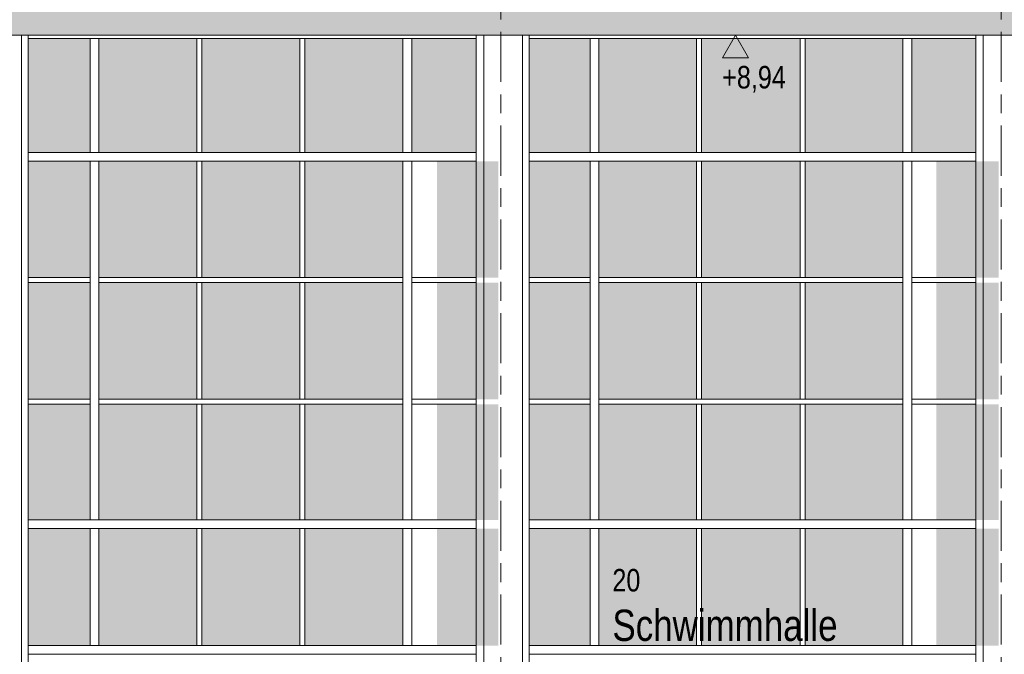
# Model space of a CAD drawing. Header units: metres. Extents: x -32 to 170, y -15 to 869.
# Tile 54 of 66: x 55.25 to 63.13, y 1.19 to 6.27. Entities that reach past the tile are written whole.
import ezdxf

# ---------------------------------------------------------------- set-up
doc = ezdxf.new("R2010")
doc.units = ezdxf.units.M
doc.header["$XCLIPFRAME"] = 2
doc.linetypes.add('_Ebene_', pattern=[0.4, 0.2, -0.1, 0, -0.1])
doc.linetypes.add('_Rasterlinie_', pattern=[0.75, 0.4, -0.1, 0.15, -0.1])
for name, color, linetype, lineweight in [('A_Ebenen', 130, 'Continuous', 5), ('A_Fassade', 113, 'Continuous', 5), ('A_Geschossdecken', 7, 'Continuous', 5), ('A_Geschossdecken_Schraffur', 7, 'Continuous', 5), ('A_Hoehenkoten', 124, 'Continuous', 5), ('A_Raster', 128, 'Continuous', 5), ('A_Raum-Txt', 16, 'Continuous', 5), ('A_Scan-Pixelbild', 213, 'Continuous', 5), ('A_Tragwerksstützen', 7, 'Continuous', 5)]:
    doc.layers.add(name, color=color, linetype=linetype, lineweight=lineweight)
doc.styles.add('Arial', font='arial.ttf', dxfattribs={"width": 0.8, "height": 0.18})
doc.styles.add('Arial_B', font='txt', dxfattribs={"width": 0.8, "height": 0.25})
picture_1 = doc.add_image_def('image1.jpg', size_in_pixel=(17396, 4678))

# ---------------------------------------------------------------- blocks, each defined once
blk = doc.blocks.new('Curtain Wall Steel2 - Curtain Wall Steel-8092629-B')
at = {"layer": 'A_Tragwerksstützen', "color": 250, "lineweight": 9}
for p, q in [((-4.1854, 6.1449), (-4.1854, -1.7403)), ((-4.1244, 6.1449), (-4.1244, -2.7869)), ((-3.8144, -2.7869), (-3.8144, 6.1449)), ((-3.7608, 6.1449), (-3.7608, -1.7403))]:
    blk.add_line(p, q, dxfattribs=at)
blk = doc.blocks.new('Curtain Wall Steel3 - Curtain Wall Steel-8092661-B')
at = {"layer": 'A_Tragwerksstützen', "color": 250, "lineweight": 9}
for p, q in [((-0.1793, 6.1449), (-0.1793, -1.7403)), ((-0.1183, 6.1449), (-0.1183, -2.7868)), ((0.1917, -2.7868), (0.1917, 6.1449)), ((0.2453, 6.1449), (0.2453, -1.7403)), ((-1.4741, -1.6703), (-1.4741, -0.7904))]:
    blk.add_line(p, q, dxfattribs=at)
blk = doc.blocks.new('Curtain Wall Steel4 - Curtain Wall Steel-8092693-B')
at = {"layer": 'A_Tragwerksstützen', "color": 250, "lineweight": 9}
for p, q in [((3.8158, 6.1449), (3.8158, -1.7403)), ((3.8768, 6.1449), (3.8768, -2.7867)), ((4.1868, -2.7863), (4.1868, 6.1449)), ((4.2404, 6.1449), (4.2404, -1.7403)), ((2.521, -1.6703), (2.521, -0.7904))]:
    blk.add_line(p, q, dxfattribs=at)
blk = doc.blocks.new('System Panel - Glazed-8069549-B')
at = {"layer": 'A_Fassade', "lineweight": 9}
blk.add_hatch(color=10, dxfattribs=at).paths.add_polyline_path([(8.7323, -0.7053), (8.7323, 0.2297), (8.2327, 0.2297), (8.2327, -0.7053)], flags=0)
blk = doc.blocks.new('System Panel - Glazed-8069546-B')
at = {"layer": 'A_Fassade', "lineweight": 9}
blk.add_hatch(color=10, dxfattribs=at).paths.add_polyline_path([(13.6246, -0.7053), (14.4079, -0.7053), (14.4079, 0.2297), (13.6246, 0.2297), (13.6246, -0.7015)], flags=0)
blk = doc.blocks.new('System Panel - Glazed-8069551-B')
at = {"layer": 'A_Fassade', "lineweight": 9}
blk.add_hatch(color=10, dxfattribs=at).paths.add_polyline_path([(2.411, -0.7053), (2.411, 0.2297), (1.6227, 0.2297), (1.6227, -0.7053), (2.0316, -0.7053)], flags=0)
blk = doc.blocks.new('Rectangular Mullion - 70mm x 160mm-V90-B')
at = {"layer": 'A_Fassade', "color": 250, "lineweight": 9}
for p, q in [((3.8158, 1.2647), (3.2693, 1.2647)), ((3.8158, 1.1947), (3.2693, 1.1947))]:
    blk.add_line(p, q, dxfattribs=at)
blk = doc.blocks.new('Rectangular Mullion - 70mm x 160mm-8069607-B')
at = {"layer": 'A_Fassade', "color": 250, "lineweight": 9}
for p, q in [((9.6056, 1.2647), (8.7673, 1.2647)), ((9.6056, 1.1947), (8.7673, 1.1947))]:
    blk.add_line(p, q, dxfattribs=at)
blk = doc.blocks.new('Rectangular Mullion - 70mm x 160mm-8069610-B')
at = {"layer": 'A_Fassade', "color": 250, "lineweight": 9}
for p, q in [((2.431, 1.2647), (1.6027, 1.2647)), ((2.431, 1.1947), (1.6027, 1.1947))]:
    blk.add_line(p, q, dxfattribs=at)
blk = doc.blocks.new('Rectangular Mullion - 70mm x 160mm-8069616-B')
at = {"layer": 'A_Fassade', "color": 250, "lineweight": 9}
for p, q in [((12.7313, 0.2297), (12.8013, 0.2297)), ((12.7313, 0.2297), (12.7313, -0.7053)), ((12.8013, 0.2297), (12.8013, -0.7053)), ((12.8013, -0.7053), (12.7313, -0.7053))]:
    blk.add_line(p, q, dxfattribs=at)
blk = doc.blocks.new('Rectangular Mullion - 40mm x100mm-V92-B')
at = {"layer": 'A_Fassade', "color": 250, "lineweight": 9}
for p, q in [((15.9715, 2.1997), (15.9715, 1.2647)), ((16.0115, 2.1997), (16.0115, 1.2647))]:
    blk.add_line(p, q, dxfattribs=at)
blk = doc.blocks.new('System Panel - Glazed-8069622-B')
at = {"layer": 'A_Fassade', "lineweight": 9}
blk.add_hatch(color=10, dxfattribs=at).paths.add_polyline_path([(1.5827, -0.7053), (1.5827, 0.2297), (0.8019, 0.2297), (0.8019, -0.7053)], flags=0)
blk = doc.blocks.new('System Panel - Glazed-8069547-B')
at = {"layer": 'A_Fassade', "lineweight": 9}
blk.add_hatch(color=10, dxfattribs=at).paths.add_polyline_path([(12.7313, -0.7053), (12.7313, 0.2297), (12.2397, 0.2297), (12.2397, -0.7053)], flags=0)
blk = doc.blocks.new('System Panel - Glazed-8069624-B')
at = {"layer": 'A_Fassade', "lineweight": 9}
blk.add_hatch(color=10, dxfattribs=at).paths.add_polyline_path([(-1.5879, -0.7053), (-1.5879, 0.2297), (-2.3725, 0.2297), (-2.3725, -0.7053)], flags=0)
blk = doc.blocks.new('System Panel - Glazed-8069540-B')
at = {"layer": 'A_Fassade', "lineweight": 9}
blk.add_hatch(color=10, dxfattribs=at).paths.add_polyline_path([(8.7323, -1.6703), (8.7323, -0.7453), (8.2327, -0.7453), (8.2327, -1.6703)], flags=0)
blk = doc.blocks.new('System Panel - Glazed-8069537-B')
at = {"layer": 'A_Fassade', "lineweight": 9}
blk.add_hatch(color=10, dxfattribs=at).paths.add_polyline_path([(13.6246, -1.6703), (14.4079, -1.6703), (14.4079, -0.7453), (13.6246, -0.7453)], flags=0)
blk = doc.blocks.new('System Panel - Glazed-8069542-B')
at = {"layer": 'A_Fassade', "lineweight": 9}
blk.add_hatch(color=10, dxfattribs=at).paths.add_polyline_path([(1.6227, -1.6703), (2.411, -1.6703), (2.411, -0.7453), (1.6227, -0.7453)], flags=0)
blk = doc.blocks.new('System Panel - Glazed-8069621-B')
at = {"layer": 'A_Fassade', "lineweight": 9}
blk.add_hatch(color=10, dxfattribs=at).paths.add_polyline_path([(1.5827, -1.6703), (1.5827, -0.7453), (0.8019, -0.7453), (0.8019, -1.6703)], flags=0)
blk = doc.blocks.new('System Panel - Glazed-8069538-B')
at = {"layer": 'A_Fassade', "lineweight": 9}
blk.add_hatch(color=10, dxfattribs=at).paths.add_polyline_path([(12.7313, -1.6703), (12.7313, -0.7453), (12.2397, -0.7453), (12.2397, -1.6703)], flags=0)
blk = doc.blocks.new('System Panel - Glazed-8069623-B')
at = {"layer": 'A_Fassade', "lineweight": 9}
blk.add_hatch(color=10, dxfattribs=at).paths.add_polyline_path([(-1.5879, -1.6703), (-1.5879, -0.7453), (-2.3725, -0.7453), (-2.3725, -1.6703)], flags=0)
blk = doc.blocks.new('System Panel - Glazed-8069637-B')
at = {"layer": 'A_Fassade', "lineweight": 9}
blk.add_hatch(color=10, dxfattribs=at).paths.add_polyline_path([(8.7323, 3.2347), (8.7323, 4.1672), (8.2327, 4.1672), (8.2327, 3.2347)], flags=0)
blk = doc.blocks.new('System Panel - Glazed-8069634-B')
at = {"layer": 'A_Fassade', "lineweight": 9}
blk.add_hatch(color=10, dxfattribs=at).paths.add_polyline_path([(14.4079, 3.2347), (14.4079, 4.1672), (13.6246, 4.1672), (13.6246, 3.2347), (13.6304, 3.2347)], flags=0)
blk = doc.blocks.new('System Panel - Glazed-8069639-B')
at = {"layer": 'A_Fassade', "lineweight": 9}
blk.add_hatch(color=10, dxfattribs=at).paths.add_polyline_path([(2.411, 3.2347), (2.411, 4.1672), (1.6227, 4.1672), (1.6227, 3.2347), (2.0316, 3.2347)], flags=0)
blk = doc.blocks.new('System Panel - Glazed-8069640-B')
at = {"layer": 'A_Fassade', "lineweight": 9}
blk.add_hatch(color=10, dxfattribs=at).paths.add_polyline_path([(1.5827, 3.2347), (1.5827, 4.1672), (0.8019, 4.1672), (0.8019, 3.2347)], flags=0)
blk = doc.blocks.new('System Panel - Glazed-8069635-B')
at = {"layer": 'A_Fassade', "lineweight": 9}
blk.add_hatch(color=10, dxfattribs=at).paths.add_polyline_path([(12.7313, 3.2347), (12.7313, 4.1672), (12.2397, 4.1672), (12.2397, 3.2347)], flags=0)
blk = doc.blocks.new('System Panel - Glazed-8069641-B')
at = {"layer": 'A_Fassade', "lineweight": 9}
blk.add_hatch(color=10, dxfattribs=at).paths.add_polyline_path([(-1.5879, 3.2347), (-1.5879, 4.1672), (-2.3725, 4.1672), (-2.3725, 3.2347)], flags=0)
blk = doc.blocks.new('System Panel - Glazed-8069651-B')
at = {"layer": 'A_Fassade', "lineweight": 9}
blk.add_hatch(color=10, dxfattribs=at).paths.add_polyline_path([(8.7323, 4.2072), (8.7323, 5.1372), (8.2327, 5.1372), (8.2327, 4.2072)], flags=0)
blk = doc.blocks.new('System Panel - Glazed-8069648-B')
at = {"layer": 'A_Fassade', "lineweight": 9}
blk.add_hatch(color=10, dxfattribs=at).paths.add_polyline_path([(13.6246, 4.2072), (14.4079, 4.2072), (14.4079, 5.1372), (13.6246, 5.1372)], flags=0)
blk = doc.blocks.new('System Panel - Glazed-8069653-B')
at = {"layer": 'A_Fassade', "lineweight": 9}
blk.add_hatch(color=10, dxfattribs=at).paths.add_polyline_path([(1.6227, 4.2072), (2.411, 4.2072), (2.411, 5.1372), (1.6227, 5.1372)], flags=0)
blk = doc.blocks.new('System Panel - Glazed-8069654-B')
at = {"layer": 'A_Fassade', "lineweight": 9}
blk.add_hatch(color=10, dxfattribs=at).paths.add_polyline_path([(1.5827, 4.2072), (1.5827, 5.1372), (0.8019, 5.1372), (0.8019, 4.2072)], flags=0)
blk = doc.blocks.new('System Panel - Glazed-8069649-B')
at = {"layer": 'A_Fassade', "lineweight": 9}
blk.add_hatch(color=10, dxfattribs=at).paths.add_polyline_path([(12.7313, 4.2072), (12.7313, 5.1372), (12.2397, 5.1372), (12.2397, 4.2072)], flags=0)
blk = doc.blocks.new('System Panel - Glazed-8069655-B')
at = {"layer": 'A_Fassade', "lineweight": 9}
blk.add_hatch(color=10, dxfattribs=at).paths.add_polyline_path([(-1.5879, 4.2072), (-1.5879, 5.1372), (-2.3725, 5.1372), (-2.3725, 4.2072)], flags=0)
blk = doc.blocks.new('System Panel - Glazed-V95-B')
at = {"layer": 'A_Fassade', "lineweight": 9}
blk.add_hatch(color=10, dxfattribs=at).paths.add_polyline_path([(3.3043, 5.2072), (3.8158, 5.2072), (3.8158, 6.1201), (3.3043, 6.1201)], flags=0)
at = {"layer": 'A_Fassade', "color": 250, "lineweight": 9}
blk.add_line((3.816, 6.1201), (3.3043, 6.1201), dxfattribs=at)
blk = doc.blocks.new('System Panel - Glazed-8069663-B')
at = {"layer": 'A_Fassade', "lineweight": 9}
blk.add_hatch(color=10, dxfattribs=at).paths.add_polyline_path([(14.4079, 5.2072), (14.4079, 6.1201), (13.6246, 6.1201), (13.6246, 5.2072), (13.6304, 5.2072)], flags=0)
at = {"layer": 'A_Fassade', "color": 250, "lineweight": 9}
blk.add_line((14.4079, 6.1201), (13.6246, 6.1201), dxfattribs=at)
blk = doc.blocks.new('System Panel - Glazed-8069668-B')
at = {"layer": 'A_Fassade', "lineweight": 9}
blk.add_hatch(color=10, dxfattribs=at).paths.add_polyline_path([(1.6227, 5.2072), (2.411, 5.2072), (2.411, 6.1201), (1.6227, 6.1201)], flags=0)
at = {"layer": 'A_Fassade', "color": 250, "lineweight": 9}
blk.add_line((2.411, 6.1201), (1.6227, 6.1201), dxfattribs=at)
blk = doc.blocks.new('System Panel - Glazed-8069669-B')
at = {"layer": 'A_Fassade', "lineweight": 9}
blk.add_hatch(color=10, dxfattribs=at).paths.add_polyline_path([(1.5827, 5.2072), (1.5827, 6.1201), (0.8019, 6.1201), (0.8019, 5.2072)], flags=0)
at = {"layer": 'A_Fassade', "color": 250, "lineweight": 9}
blk.add_line((1.5827, 6.1201), (0.8019, 6.1201), dxfattribs=at)
blk = doc.blocks.new('System Panel - Glazed-V96-B')
at = {"layer": 'A_Fassade', "lineweight": 9}
blk.add_hatch(color=10, dxfattribs=at).paths.add_polyline_path([(0.7319, 5.2072), (0.7319, 6.1201), (0.2453, 6.1201), (0.2453, 5.2072)], flags=0)
at = {"layer": 'A_Fassade', "color": 250, "lineweight": 9}
blk.add_line((0.7319, 6.1201), (0.2453, 6.1201), dxfattribs=at)
blk = doc.blocks.new('System Panel - Glazed-V97-B')
at = {"layer": 'A_Fassade', "lineweight": 9}
blk.add_hatch(color=10, dxfattribs=at).paths.add_polyline_path([(-0.6946, 5.2072), (-0.1793, 5.2072), (-0.1793, 6.1201), (-0.6946, 6.1201)], flags=0)
at = {"layer": 'A_Fassade', "color": 250, "lineweight": 9}
blk.add_line((-0.1791, 6.1201), (-0.6946, 6.1201), dxfattribs=at)
blk = doc.blocks.new('System Panel - Glazed-8069670-B')
at = {"layer": 'A_Fassade', "lineweight": 9}
blk.add_hatch(color=10, dxfattribs=at).paths.add_polyline_path([(-1.5879, 5.2072), (-1.5879, 6.1201), (-2.3725, 6.1201), (-2.3725, 5.2072)], flags=0)
at = {"layer": 'A_Fassade', "color": 250, "lineweight": 9}
blk.add_line((-1.5879, 6.1201), (-2.3725, 6.1201), dxfattribs=at)
blk = doc.blocks.new('System Panel - Glazed-V98-B')
at = {"layer": 'A_Fassade', "lineweight": 9}
blk.add_hatch(color=10, dxfattribs=at).paths.add_polyline_path([(-3.7608, 5.2072), (-3.267, 5.2072), (-3.267, 6.1201), (-3.7608, 6.1201)], flags=0)
at = {"layer": 'A_Fassade', "color": 250, "lineweight": 9}
blk.add_line((-3.267, 6.1201), (-3.761, 6.1201), dxfattribs=at)
blk = doc.blocks.new('Rectangular Mullion - 70mm x 160mm-8069699-B')
at = {"layer": 'A_Fassade', "color": 250, "lineweight": 9}
for p, q in [((1.6027, 1.2647), (0.7669, 1.2647)), ((1.6027, 1.1947), (0.7669, 1.1947))]:
    blk.add_line(p, q, dxfattribs=at)
blk = doc.blocks.new('Rectangular Mullion - 70mm x 160mm-8069700-B')
at = {"layer": 'A_Fassade', "color": 250, "lineweight": 9}
for p, q in [((0.7669, 1.2647), (0.2453, 1.2647)), ((0.7669, 1.1947), (0.2453, 1.1947))]:
    blk.add_line(p, q, dxfattribs=at)
blk = doc.blocks.new('Rectangular Mullion - 70mm x 160mm-V110-B')
at = {"layer": 'A_Fassade', "color": 250, "lineweight": 9}
for p, q in [((-0.1793, 1.2647), (-0.7296, 1.2647)), ((-0.1793, 1.1947), (-0.7296, 1.1947))]:
    blk.add_line(p, q, dxfattribs=at)
blk = doc.blocks.new('Rectangular Mullion - 70mm x 160mm-8069701-B')
at = {"layer": 'A_Fassade', "color": 250, "lineweight": 9}
for p, q in [((-1.5679, 1.2647), (-2.3925, 1.2647)), ((-1.5679, 1.1947), (-2.3925, 1.1947))]:
    blk.add_line(p, q, dxfattribs=at)
blk = doc.blocks.new('Rectangular Mullion - 70mm x 160mm-8069702-B')
at = {"layer": 'A_Fassade', "color": 250, "lineweight": 9}
for p, q in [((-2.3925, 1.2647), (-3.232, 1.2647)), ((-2.3925, 1.1947), (-3.232, 1.1947))]:
    blk.add_line(p, q, dxfattribs=at)
blk = doc.blocks.new('Rectangular Mullion - 70mm x 160mm-V111-B')
at = {"layer": 'A_Fassade', "color": 250, "lineweight": 9}
for p, q in [((-3.232, 1.2647), (-3.7608, 1.2647)), ((-3.232, 1.1947), (-3.7608, 1.1947))]:
    blk.add_line(p, q, dxfattribs=at)
blk = doc.blocks.new('Rectangular Mullion - 70mm x 160mm-V114-B')
at = {"layer": 'A_Fassade', "color": 250, "lineweight": 9}
for p, q in [((15.2319, 3.2147), (15.2319, 2.2697)), ((15.3019, 3.2147), (15.3019, 2.2697)), ((15.3019, 2.2697), (15.2319, 2.2697))]:
    blk.add_line(p, q, dxfattribs=at)
blk = doc.blocks.new('Rectangular Mullion - 70mm x 160mm-8069709-B')
at = {"layer": 'A_Fassade', "color": 250, "lineweight": 9}
for p, q in [((15.2319, 4.1872), (15.2319, 3.2147)), ((15.3019, 4.1872), (15.3019, 3.2147))]:
    blk.add_line(p, q, dxfattribs=at)
blk = doc.blocks.new('Rectangular Mullion - 70mm x 160mm-8069710-B')
at = {"layer": 'A_Fassade', "color": 250, "lineweight": 9}
for p, q in [((15.2319, 5.1372), (15.3019, 5.1372)), ((15.2319, 5.1372), (15.2319, 4.1872)), ((15.3019, 5.1372), (15.3019, 4.1872))]:
    blk.add_line(p, q, dxfattribs=at)
blk = doc.blocks.new('Rectangular Mullion - 70mm x 160mm-8069711-B')
at = {"layer": 'A_Fassade', "color": 250, "lineweight": 9}
for p, q in [((15.2319, 6.1201), (15.3019, 6.1201)), ((15.2319, 6.1201), (15.2319, 5.2072)), ((15.3019, 6.1201), (15.3019, 5.2072)), ((15.3019, 5.2072), (15.2319, 5.2072))]:
    blk.add_line(p, q, dxfattribs=at)
blk = doc.blocks.new('Rectangular Mullion - 40mm x100mm-8069611-B')
at = {"layer": 'A_Fassade', "color": 250, "lineweight": 9}
for p, q in [((15.9715, -0.7453), (16.0115, -0.7453)), ((15.9715, -0.7453), (15.9715, -1.6703)), ((16.0115, -0.7453), (16.0115, -1.6703))]:
    blk.add_line(p, q, dxfattribs=at)
blk = doc.blocks.new('Rectangular Mullion - 40mm x100mm-8069706-B')
at = {"layer": 'A_Fassade', "color": 250, "lineweight": 9}
for p, q in [((15.9715, 4.1672), (16.0115, 4.1672)), ((15.9715, 4.1672), (15.9715, 3.2347)), ((16.0115, 4.1672), (16.0115, 3.2347)), ((16.0115, 3.2347), (15.9715, 3.2347))]:
    blk.add_line(p, q, dxfattribs=at)
blk = doc.blocks.new('Rectangular Mullion - 40mm x100mm-8069707-B')
at = {"layer": 'A_Fassade', "color": 250, "lineweight": 9}
for p, q in [((15.9715, 5.1372), (15.9715, 4.2072)), ((16.0115, 5.1372), (16.0115, 4.2072)), ((16.0115, 4.2072), (15.9715, 4.2072))]:
    blk.add_line(p, q, dxfattribs=at)
blk = doc.blocks.new('Rectangular Mullion - 40mm x100mm-8069708-B')
at = {"layer": 'A_Fassade', "color": 250, "lineweight": 9}
for p, q in [((15.9715, 6.1201), (16.0115, 6.1201)), ((15.9715, 6.1201), (15.9715, 5.2072)), ((16.0115, 6.1201), (16.0115, 5.2072))]:
    blk.add_line(p, q, dxfattribs=at)
blk = doc.blocks.new('Rectangular Mullion - 40mm x100mm-8069595-B')
at = {"layer": 'A_Fassade', "color": 250, "lineweight": 9}
for p, q in [((3.8158, -0.7053), (3.3043, -0.7053)), ((3.8158, -0.7453), (3.3043, -0.7453))]:
    blk.add_line(p, q, dxfattribs=at)
blk = doc.blocks.new('Rectangular Mullion - 40mm x100mm-8069590-B')
at = {"layer": 'A_Fassade', "color": 250, "lineweight": 9}
for p, q in [((11.2347, -0.7053), (10.4314, -0.7053)), ((11.2347, -0.7453), (10.4314, -0.7453))]:
    blk.add_line(p, q, dxfattribs=at)
blk = doc.blocks.new('Rectangular Mullion - 40mm x100mm-8069596-B')
at = {"layer": 'A_Fassade', "color": 250, "lineweight": 9}
for p, q in [((2.431, -0.7053), (1.6027, -0.7053)), ((2.431, -0.7453), (1.6027, -0.7453))]:
    blk.add_line(p, q, dxfattribs=at)
blk = doc.blocks.new('Rectangular Mullion - 40mm x100mm-8069692-B')
at = {"layer": 'A_Fassade', "color": 250, "lineweight": 9}
for p, q in [((1.6027, -0.7053), (0.8019, -0.7053)), ((1.6027, -0.7453), (0.8019, -0.7453))]:
    blk.add_line(p, q, dxfattribs=at)
blk = doc.blocks.new('Rectangular Mullion - 40mm x100mm-8069693-B')
at = {"layer": 'A_Fassade', "color": 250, "lineweight": 9}
for p, q in [((0.7319, -0.7053), (0.2453, -0.7053)), ((0.7319, -0.7453), (0.2453, -0.7453))]:
    blk.add_line(p, q, dxfattribs=at)
blk = doc.blocks.new('Rectangular Mullion - 40mm x100mm-V106-B')
at = {"layer": 'A_Fassade', "color": 250, "lineweight": 9}
for p, q in [((-0.1793, -0.7053), (-0.6946, -0.7053)), ((-0.1793, -0.7453), (-0.6946, -0.7453))]:
    blk.add_line(p, q, dxfattribs=at)
blk = doc.blocks.new('Rectangular Mullion - 40mm x100mm-8069694-B')
at = {"layer": 'A_Fassade', "color": 250, "lineweight": 9}
for p, q in [((-1.5679, -0.7053), (-2.3925, -0.7053)), ((-1.5679, -0.7453), (-2.3925, -0.7453))]:
    blk.add_line(p, q, dxfattribs=at)
blk = doc.blocks.new('Rectangular Mullion - 40mm x100mm-8069695-B')
at = {"layer": 'A_Fassade', "color": 250, "lineweight": 9}
for p, q in [((-2.3925, -0.7053), (-3.197, -0.7053)), ((-2.3925, -0.7453), (-3.197, -0.7453))]:
    blk.add_line(p, q, dxfattribs=at)
blk = doc.blocks.new('Rectangular Mullion - 40mm x100mm-V107-B')
at = {"layer": 'A_Fassade', "color": 250, "lineweight": 9}
for p, q in [((-3.267, -0.7053), (-3.7608, -0.7053)), ((-3.267, -0.7453), (-3.7608, -0.7453))]:
    blk.add_line(p, q, dxfattribs=at)
blk = doc.blocks.new('Höhenkoten - leer-6237472-B')
at = {"layer": 'A_Hoehenkoten'}
for p, q in [((-6.2305, -1.5603), (-6.0227, -1.5603)), ((-6.1266, -1.7403), (-6.2305, -1.5603)), ((-6.1266, -1.7403), (-6.0227, -1.5603))]:
    blk.add_line(p, q, dxfattribs=at)

msp = doc.modelspace()

# ---------------------------------------------------------------- hatches: boundary and pattern name
at = {"layer": 'A_Geschossdecken_Schraffur', "lineweight": 9}
msp.add_hatch(color=253, dxfattribs=at).paths.add_polyline_path([(43.3372, 6.1449), (78.8805, 6.1449), (78.8805, 6.3949), (43.3372, 6.3949)], flags=0)

# ---------------------------------------------------------------- linework, layer by layer
at = {"layer": 'A_Ebenen', "color": 170, "linetype": '_Ebene_', "lineweight": 9}
msp.add_line((85.6372, 6.1449), (35.6364, 6.1449), dxfattribs=at)
at = {"layer": 'A_Geschossdecken', "color": 250, "lineweight": 9}
msp.add_line((43.3372, 6.1449), (78.6219, 6.1449), dxfattribs=at)
at = {"layer": 'A_Raster', "linetype": '_Rasterlinie_', "lineweight": 9}
for p, q in [((59.0994, -12.2276), (59.0994, 10.1714)), ((63.0994, -12.2276), (63.0994, 10.1714))]:
    msp.add_line(p, q, dxfattribs=at)

# ---------------------------------------------------------------- block references
at = {"layer": 'A_Fassade', "color": 250, "lineweight": 9}
for name, p in [('System Panel - Glazed-V98-B', (59.0809, 0)), ('Rectangular Mullion - 70mm x 160mm-8069711-B', (40.582, 0)), ('System Panel - Glazed-8069670-B', (58.2564, 0)), ('Rectangular Mullion - 40mm x100mm-8069708-B', (40.697, 0)), ('System Panel - Glazed-8069670-B', (59.0809, 0)), ('Rectangular Mullion - 40mm x100mm-8069708-B', (41.5215, 0)), ('System Panel - Glazed-8069663-B', (43.9084, 0)), ('Rectangular Mullion - 70mm x 160mm-8069711-B', (43.0844, 0)), ('System Panel - Glazed-V97-B', (59.0809, 0)), ('System Panel - Glazed-V96-B', (59.0809, 0)), ('Rectangular Mullion - 70mm x 160mm-8069711-B', (44.5809, 0)), ('System Panel - Glazed-8069669-B', (59.0809, 0)), ('Rectangular Mullion - 40mm x100mm-8069708-B', (44.6922, 0)), ('System Panel - Glazed-8069668-B', (59.0809, 0)), ('Rectangular Mullion - 40mm x100mm-8069708-B', (45.5205, 0)), ('System Panel - Glazed-8069663-B', (47.9074, 0)), ('Rectangular Mullion - 70mm x 160mm-8069711-B', (47.0833, 0)), ('System Panel - Glazed-V95-B', (59.0809, 0)), ('Rectangular Mullion - 70mm x 160mm-V111-B', (59.0809, 3.9425)), ('Rectangular Mullion - 70mm x 160mm-8069702-B', (59.0809, 3.9425)), ('Rectangular Mullion - 70mm x 160mm-8069701-B', (59.0809, 3.9425)), ('Rectangular Mullion - 70mm x 160mm-8069607-B', (48.7457, 3.9425)), ('Rectangular Mullion - 70mm x 160mm-V110-B', (59.0809, 3.9425)), ('Rectangular Mullion - 70mm x 160mm-8069700-B', (59.0809, 3.9425)), ('Rectangular Mullion - 70mm x 160mm-8069699-B', (59.0809, 3.9425)), ('Rectangular Mullion - 70mm x 160mm-8069610-B', (59.0809, 3.9425)), ('Rectangular Mullion - 70mm x 160mm-8069607-B', (52.7446, 3.9425)), ('Rectangular Mullion - 70mm x 160mm-V90-B', (59.0809, 3.9425)), ('System Panel - Glazed-8069649-B', (43.0827, 0)), ('Rectangular Mullion - 70mm x 160mm-8069710-B', (40.582, 0)), ('System Panel - Glazed-8069655-B', (58.2564, 0)), ('Rectangular Mullion - 40mm x100mm-8069707-B', (40.697, 0)), ('System Panel - Glazed-8069655-B', (59.0809, 0)), ('Rectangular Mullion - 40mm x100mm-8069707-B', (41.5215, 0)), ('System Panel - Glazed-8069648-B', (43.9084, 0)), ('Rectangular Mullion - 70mm x 160mm-8069710-B', (43.0844, 0)), ('System Panel - Glazed-8069649-B', (46.3483, 0)), ('System Panel - Glazed-8069649-B', (47.0816, 0)), ('Rectangular Mullion - 70mm x 160mm-8069710-B', (44.5809, 0)), ('System Panel - Glazed-8069654-B', (59.0809, 0)), ('Rectangular Mullion - 40mm x100mm-8069707-B', (44.6922, 0)), ('System Panel - Glazed-8069653-B', (59.0809, 0)), ('Rectangular Mullion - 40mm x100mm-8069707-B', (45.5205, 0)), ('System Panel - Glazed-8069648-B', (47.9074, 0)), ('Rectangular Mullion - 70mm x 160mm-8069710-B', (47.0833, 0)), ('System Panel - Glazed-8069651-B', (54.3487, 0)), ('Rectangular Mullion - 40mm x100mm-V107-B', (59.0809, 4.9125)), ('Rectangular Mullion - 70mm x 160mm-8069709-B', (40.582, 0)), ('Rectangular Mullion - 40mm x100mm-8069695-B', (59.0809, 4.9125)), ('Rectangular Mullion - 40mm x100mm-8069694-B', (59.0809, 4.9125)), ('Rectangular Mullion - 40mm x100mm-8069590-B', (47.0816, 4.9125)), ('Rectangular Mullion - 70mm x 160mm-8069709-B', (43.0844, 0)), ('Rectangular Mullion - 40mm x100mm-V106-B', (59.0809, 4.9125)), ('Rectangular Mullion - 40mm x100mm-8069693-B', (59.0809, 4.9125)), ('Rectangular Mullion - 70mm x 160mm-8069709-B', (44.5809, 0)), ('Rectangular Mullion - 40mm x100mm-8069692-B', (59.0809, 4.9125)), ('Rectangular Mullion - 40mm x100mm-8069596-B', (59.0809, 4.9125)), ('Rectangular Mullion - 40mm x100mm-8069590-B', (51.0806, 4.9125)), ('Rectangular Mullion - 70mm x 160mm-8069709-B', (47.0833, 0)), ('Rectangular Mullion - 40mm x100mm-8069595-B', (59.0809, 4.9125)), ('System Panel - Glazed-8069635-B', (43.0827, 0)), ('System Panel - Glazed-8069641-B', (58.2564, 0)), ('Rectangular Mullion - 40mm x100mm-8069706-B', (40.697, 0)), ('System Panel - Glazed-8069641-B', (59.0809, 0)), ('Rectangular Mullion - 40mm x100mm-8069706-B', (41.5215, 0)), ('System Panel - Glazed-8069634-B', (43.9084, 0)), ('System Panel - Glazed-8069635-B', (46.3483, 0)), ('System Panel - Glazed-8069635-B', (47.0816, 0)), ('System Panel - Glazed-8069640-B', (59.0809, 0)), ('Rectangular Mullion - 40mm x100mm-8069706-B', (44.6922, 0)), ('System Panel - Glazed-8069639-B', (59.0809, 0)), ('Rectangular Mullion - 40mm x100mm-8069706-B', (45.5205, 0)), ('System Panel - Glazed-8069634-B', (47.9074, 0)), ('System Panel - Glazed-8069637-B', (54.3487, 0)), ('Rectangular Mullion - 40mm x100mm-V107-B', (59.0809, 3.94)), ('Rectangular Mullion - 40mm x100mm-8069695-B', (59.0809, 3.94)), ('Rectangular Mullion - 40mm x100mm-8069694-B', (59.0809, 3.94)), ('Rectangular Mullion - 40mm x100mm-8069590-B', (47.0816, 3.94)), ('Rectangular Mullion - 40mm x100mm-V106-B', (59.0809, 3.94)), ('Rectangular Mullion - 40mm x100mm-8069693-B', (59.0809, 3.94)), ('Rectangular Mullion - 40mm x100mm-8069692-B', (59.0809, 3.94)), ('Rectangular Mullion - 40mm x100mm-8069596-B', (59.0809, 3.94)), ('Rectangular Mullion - 40mm x100mm-8069590-B', (51.0806, 3.94)), ('Rectangular Mullion - 40mm x100mm-8069595-B', (59.0809, 3.94)), ('System Panel - Glazed-8069538-B', (43.0827, 3.94)), ('Rectangular Mullion - 70mm x 160mm-V114-B', (40.582, 0)), ('System Panel - Glazed-8069623-B', (58.2564, 3.94)), ('Rectangular Mullion - 40mm x100mm-8069611-B', (40.697, 3.94)), ('System Panel - Glazed-8069623-B', (59.0809, 3.94)), ('Rectangular Mullion - 40mm x100mm-8069611-B', (41.5215, 3.94)), ('System Panel - Glazed-8069537-B', (43.9084, 3.94)), ('Rectangular Mullion - 70mm x 160mm-V114-B', (43.0844, 0)), ('System Panel - Glazed-8069538-B', (46.3483, 3.94)), ('System Panel - Glazed-8069538-B', (47.0816, 3.94)), ('Rectangular Mullion - 70mm x 160mm-V114-B', (44.5809, 0)), ('System Panel - Glazed-8069621-B', (59.0809, 3.94)), ('Rectangular Mullion - 40mm x100mm-8069611-B', (44.6922, 3.94)), ('System Panel - Glazed-8069542-B', (59.0809, 3.94)), ('Rectangular Mullion - 40mm x100mm-8069611-B', (45.5205, 3.94)), ('System Panel - Glazed-8069537-B', (47.9074, 3.94)), ('Rectangular Mullion - 70mm x 160mm-V114-B', (47.0833, 0)), ('System Panel - Glazed-8069540-B', (54.3487, 3.94)), ('Rectangular Mullion - 70mm x 160mm-V111-B', (59.0809, 1.005)), ('Rectangular Mullion - 70mm x 160mm-8069702-B', (59.0809, 1.005)), ('Rectangular Mullion - 70mm x 160mm-8069701-B', (59.0809, 1.005)), ('Rectangular Mullion - 70mm x 160mm-8069607-B', (48.7457, 1.005)), ('Rectangular Mullion - 70mm x 160mm-V110-B', (59.0809, 1.005)), ('Rectangular Mullion - 70mm x 160mm-8069700-B', (59.0809, 1.005)), ('Rectangular Mullion - 70mm x 160mm-8069699-B', (59.0809, 1.005)), ('Rectangular Mullion - 70mm x 160mm-8069610-B', (59.0809, 1.005)), ('Rectangular Mullion - 70mm x 160mm-8069607-B', (52.7446, 1.005)), ('Rectangular Mullion - 70mm x 160mm-V90-B', (59.0809, 1.005)), ('System Panel - Glazed-8069547-B', (43.0827, 1.97)), ('Rectangular Mullion - 70mm x 160mm-8069616-B', (43.0827, 1.97)), ('System Panel - Glazed-8069624-B', (58.2564, 1.97)), ('Rectangular Mullion - 40mm x100mm-V92-B', (40.697, 0)), ('System Panel - Glazed-8069624-B', (59.0809, 1.97)), ('Rectangular Mullion - 40mm x100mm-V92-B', (41.5215, 0)), ('System Panel - Glazed-8069546-B', (43.9084, 1.97)), ('Rectangular Mullion - 70mm x 160mm-8069616-B', (45.585, 1.97)), ('System Panel - Glazed-8069547-B', (46.3483, 1.97)), ('System Panel - Glazed-8069547-B', (47.0816, 1.97)), ('Rectangular Mullion - 70mm x 160mm-8069616-B', (47.0816, 1.97)), ('System Panel - Glazed-8069622-B', (59.0809, 1.97)), ('Rectangular Mullion - 40mm x100mm-V92-B', (44.6922, 0)), ('System Panel - Glazed-8069551-B', (59.0809, 1.97)), ('Rectangular Mullion - 40mm x100mm-V92-B', (45.5205, 0)), ('System Panel - Glazed-8069546-B', (47.9074, 1.97)), ('Rectangular Mullion - 70mm x 160mm-8069616-B', (49.584, 1.97)), ('System Panel - Glazed-8069549-B', (54.3487, 1.97)), ('Rectangular Mullion - 70mm x 160mm-V111-B', (59.0809, 0)), ('Rectangular Mullion - 70mm x 160mm-8069702-B', (59.0809, 0)), ('Rectangular Mullion - 70mm x 160mm-8069701-B', (59.0809, 0)), ('Rectangular Mullion - 70mm x 160mm-8069607-B', (48.7457, 0)), ('Rectangular Mullion - 70mm x 160mm-V110-B', (59.0809, 0)), ('Rectangular Mullion - 70mm x 160mm-8069700-B', (59.0809, 0)), ('Rectangular Mullion - 70mm x 160mm-8069699-B', (59.0809, 0)), ('Rectangular Mullion - 70mm x 160mm-8069610-B', (59.0809, 0)), ('Rectangular Mullion - 70mm x 160mm-8069607-B', (52.7446, 0)), ('Rectangular Mullion - 70mm x 160mm-V90-B', (59.0809, 0))]:
    msp.add_blockref(name, p, dxfattribs=at)
at = {"layer": 'A_Hoehenkoten', "rotation": 180}
msp.add_blockref('Höhenkoten - leer-6237472-B', (54.8493, 4.4046), dxfattribs=at)
at = {"layer": 'A_Tragwerksstützen', "color": 250, "lineweight": 9}
for name in ['Curtain Wall Steel2 - Curtain Wall Steel-8092629-B', 'Curtain Wall Steel3 - Curtain Wall Steel-8092661-B', 'Curtain Wall Steel4 - Curtain Wall Steel-8092693-B']:
    msp.add_blockref(name, (59.0809, 0), dxfattribs=at)

# ---------------------------------------------------------------- texts
at = {"layer": 'A_Hoehenkoten', "insert": (60.8695, 5.9), "char_height": 0.18, "width": 0.601593, "attachment_point": 1, "line_spacing_factor": 0.941778, "style": 'Arial'}
msp.add_mtext('+8,94', dxfattribs=at)
at = {"layer": 'A_Raum-Txt', "attachment_point": 1}
for s, insert, char_height, width, style in [('20', (59.9915, 1.8772), 0.18, 0.269367, 'Arial'), ('Schwimmhalle', (59.9915, 1.5518), 0.25, 2.360168, 'Arial_B')]:
    msp.add_mtext(s, dxfattribs=dict(at, insert=insert, char_height=char_height, width=width, style=style))

# ---------------------------------------------------------------- pictures from other files: only their frames are drawn
at = {"layer": 'A_Scan-Pixelbild'}
image = msp.add_image(picture_1, insert=(46.4074, -1.7373), size_in_units=(29.4262, 7.883), dxfattribs=at)
image.set_boundary_path([(-5019.33, 11920.3), (-5019.33, -2046.9), (22406.76, -2046.9), (22406.76, 11920.3), (-5019.33, 11920.3)])
image.dxf.flags = 15

doc.saveas('drawing.dxf')
